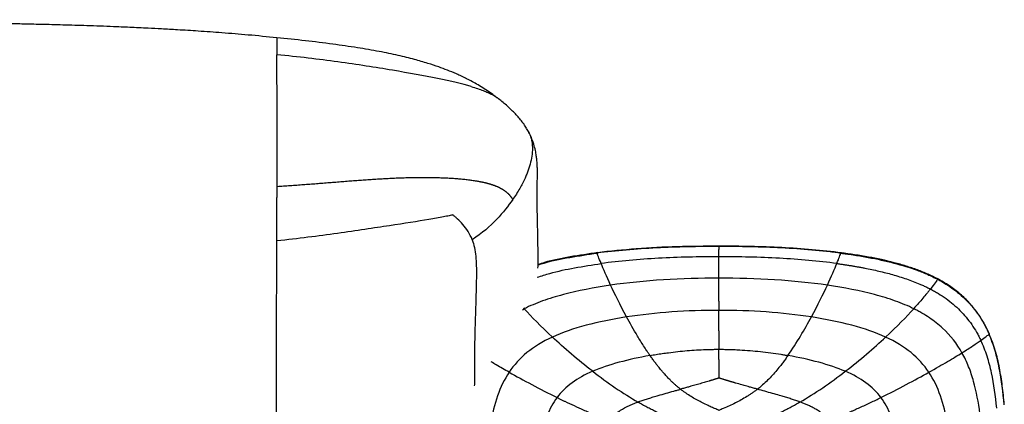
# Paper-space layout '_Top' of a CAD drawing. Header units: millimetres. Extents: x -905 to 905, y -152 to 619.
# Tile 16 of 16: x 546 to 903, y 479 to 619. Entities that reach past the tile are written whole.
import ezdxf

# ---------------------------------------------------------------- set-up
doc = ezdxf.new("R2010")
doc.units = ezdxf.units.MM

psp = doc.layouts.new('_Top')

# ---------------------------------------------------------------- linework, layer by layer
at = {"color": 7, "linetype": 'Continuous', "lineweight": 25}
for p, q in [((718.87, 590.53), (719.1, 590.34)), ((729.55, 579.31), (729.81, 578.91)), ((799.46, 536.53), (799.46, 536.42)), ((755.29, 534.14), (755.29, 534.02)), ((878.77, 524.67), (878.75, 524.52)), ((728.19, 513.45), (728.85, 513.83)), ((728.58, 514.14), (728.85, 513.83)), ((897.41, 504.77), (897.4, 504.64))]:
    psp.add_line(p, q, dxfattribs=at)
for points, knots in [([(639.1, 612.21), (635.64, 612.55), (629.04, 613.2), (619.52, 613.97), (610.97, 614.58), (603.68, 615.04), (597.62, 615.38), (593.49, 615.59), (590.19, 615.76), (587.44, 615.89), (584.21, 616.04), (578.86, 616.26), (571.64, 616.53), (562.8, 616.79), (554.83, 617), (547.74, 617.17), (541.11, 617.31), (534.87, 617.45), (528.66, 617.58), (522.58, 617.7), (516.33, 617.83), (509.93, 617.95), (503.38, 618.06), (497.45, 618.16), (492.16, 618.24), (487.53, 618.3), (482.71, 618.37), (477.53, 618.42), (471.75, 618.48), (466, 618.52), (460.26, 618.55), (454.6, 618.58), (448.23, 618.6), (441.05, 618.62), (433.64, 618.64), (426.03, 618.66), (418.29, 618.67), (409.8, 618.69), (400.51, 618.7), (389.63, 618.71), (377.01, 618.72), (362.52, 618.73), (346.83, 618.74), (329.98, 618.75), (312.03, 618.75), (291.85, 618.76), (269.38, 618.76), (244.61, 618.76), (218.78, 618.77), (190.23, 618.77), (159.05, 618.77), (125.36, 618.77), (91.1, 618.77), (56.58, 618.76), (26.18, 618.76), (7.33, 618.76), (0, 618.76)], [0, 0, 0, 0, 0.016821, 0.03213, 0.045811, 0.057778, 0.066844, 0.074512, 0.077222, 0.082382, 0.087426, 0.09235, 0.107497, 0.121321, 0.133786, 0.144869, 0.154554, 0.164868, 0.174138, 0.183649, 0.193401, 0.203397, 0.213637, 0.224123, 0.23121, 0.238408, 0.245825, 0.253788, 0.262678, 0.272909, 0.280759, 0.289557, 0.299455, 0.310611, 0.32319, 0.334183, 0.346249, 0.359476, 0.373958, 0.389791, 0.410458, 0.433109, 0.457658, 0.484011, 0.512072, 0.541736, 0.578605, 0.617355, 0.657783, 0.699671, 0.751121, 0.8039, 0.857568, 0.911654, 0.965661, 1, 1, 1, 1]), ([(639.11, 612.21), (639.11, 612.22), (639.11, 612.27), (639.11, 612.05), (639.12, 611.46), (639.12, 610.32), (639.13, 608.61), (639.14, 606.9), (639.14, 606.05)], [0, 0, 0, 0, 0.034126, 0.264125, 0.467039, 0.650276, 0.82406, 1, 1, 1, 1]), ([(718.25, 590.93), (717.69, 591.37), (715.73, 592.89), (712.27, 595.02), (708.14, 597.28), (704.41, 599.03), (701.04, 600.43), (697.62, 601.7), (693.64, 603.02), (688.74, 604.43), (682.84, 605.88), (675.94, 607.3), (668.03, 608.66), (659.09, 609.95), (649.33, 611.14), (642.56, 611.86), (639.11, 612.23)], [0, 0, 0, 0, 0.025826, 0.090251, 0.147059, 0.196839, 0.239908, 0.280078, 0.330171, 0.391495, 0.464302, 0.548842, 0.64533, 0.753924, 0.874724, 1, 1, 1, 1]), ([(639.18, 558.24), (639.19, 562.24), (639.2, 566.13), (639.2, 571.63), (639.2, 573.4), (639.2, 575.32), (639.2, 575.63), (639.2, 575.96), (639.2, 576.09), (639.2, 576.11), (639.2, 576.12), (639.2, 576.14), (639.2, 576.2), (639.2, 576.36), (639.2, 577.34), (639.2, 578.25), (639.2, 580.62), (639.2, 582.14), (639.2, 585.16), (639.2, 586.66), (639.19, 588.98), (639.19, 589.77), (639.19, 590.68), (639.18, 590.83), (639.18, 590.98), (639.18, 591.04), (639.18, 591.06), (639.18, 591.07), (639.18, 591.09), (639.18, 591.21), (639.18, 591.53), (639.18, 591.84), (639.18, 593.7), (639.17, 595.42), (639.16, 598.79), (639.16, 600.44), (639.15, 602.72), (639.15, 603.45), (639.15, 604.48), (639.14, 604.81), (639.14, 605.29), (639.14, 605.52), (639.14, 605.79), (639.14, 605.9), (639.14, 605.97), (639.14, 606.01), (639.14, 606.05)], [0, 0, 0, 0, 0.25, 0.25, 0.375, 0.375, 0.390625, 0.398438, 0.399414, 0.399902, 0.399902, 0.400391, 0.400391, 0.402344, 0.40625, 0.4375, 0.4375, 0.5, 0.5, 0.5625, 0.5625, 0.59375, 0.59375, 0.597656, 0.599609, 0.599609, 0.600098, 0.600098, 0.600586, 0.601563, 0.609375, 0.625, 0.625, 0.75, 0.75, 0.875, 0.875, 0.9375, 0.9375, 0.96875, 0.96875, 0.984375, 0.992188, 0.996094, 0.996094, 1, 1, 1, 1]), ([(681, 600.41), (674.92, 601.43), (668.29, 602.46), (654.23, 604.39), (646.81, 605.29), (639.14, 606.05)], [0, 0, 0, 0, 0.5, 0.5, 1, 1, 1, 1]), ([(709.63, 594.48), (706.36, 595.43), (702.24, 596.4), (692.6, 598.38), (687.08, 599.38), (681, 600.41)], [0, 0, 0, 0, 0.5, 0.5, 1, 1, 1, 1]), ([(709.63, 594.48), (710.42, 594.24), (712.05, 593.75), (714.04, 593.03), (715.78, 592.31), (717.41, 591.49), (718.44, 590.9), (718.84, 590.55), (718.87, 590.53)], [0, 0, 0, 0, 0.163919, 0.335392, 0.516569, 0.708862, 0.98385, 1, 1, 1, 1]), ([(729.65, 579.37), (729.33, 579.87), (728.72, 580.81), (727.59, 582.3), (726.35, 583.77), (724.99, 585.21), (723.53, 586.64), (721.98, 588.04), (720.33, 589.41), (719.24, 590.26), (718.68, 590.69)], [0, 0, 0, 0, 0.165439, 0.313441, 0.446037, 0.566004, 0.676959, 0.783251, 0.889494, 1, 1, 1, 1]), ([(729.81, 578.91), (730.05, 578.58), (730.41, 578.08), (730.81, 577.16), (731.18, 576.21), (731.72, 574.26), (731.93, 571.64), (731.52, 568.44), (730.9, 566.02), (730.27, 564.09), (729.74, 562.64), (728.79, 560.41), (727.19, 557.29), (725.54, 554.79), (724.65, 553.46)], [0, 0, 0, 0, 0.04454, 0.069359, 0.112631, 0.15926, 0.294613, 0.402906, 0.512833, 0.568113, 0.623728, 0.680309, 0.830148, 1, 1, 1, 1]), ([(733.82, 528.56), (733.83, 529.58), (733.85, 531.78), (733.84, 535.05), (733.8, 538.31), (733.73, 541.9), (733.64, 545.85), (733.55, 550.18), (733.52, 553.31), (733.52, 555.35), (733.52, 556.38), (733.53, 557.38), (733.54, 558.32), (733.56, 559.09), (733.58, 560.27), (733.61, 561.62), (733.62, 563.16), (733.61, 564.21), (733.56, 565.72), (733.46, 567.26), (733.28, 569), (732.99, 570.85), (732.48, 573.08), (731.58, 575.63), (730.89, 577.23), (730.18, 578.43), (729.88, 578.95)], [0, 0, 0, 0, 0.06513, 0.141426, 0.211877, 0.278216, 0.378149, 0.475665, 0.569054, 0.594121, 0.618633, 0.642555, 0.665853, 0.687477, 0.698901, 0.756521, 0.771883, 0.789456, 0.812896, 0.842248, 0.861433, 0.884575, 0.911589, 0.942075, 0.975193, 1, 1, 1, 1]), ([(639.18, 558.24), (639.98, 558.29), (641.57, 558.39), (643.96, 558.56), (646.34, 558.73), (648.72, 558.91), (651.09, 559.09), (653.45, 559.27), (655.81, 559.46), (658.17, 559.64), (660.51, 559.83), (662.85, 560.02), (665.19, 560.2), (667.51, 560.37), (669.82, 560.54), (672.12, 560.71), (674.42, 560.86), (676.69, 561), (678.96, 561.13), (680.85, 561.22), (682.38, 561.29), (683.55, 561.33), (684.72, 561.37), (685.88, 561.41), (687.03, 561.44), (688.18, 561.46), (689.32, 561.48), (690.45, 561.49), (691.57, 561.5), (692.68, 561.5), (693.78, 561.5), (694.87, 561.49), (695.95, 561.47), (697.02, 561.45), (698.08, 561.42), (699.12, 561.38), (700.15, 561.34), (701.16, 561.29), (702.15, 561.23), (703.13, 561.17), (704.1, 561.1), (705.04, 561.02), (705.97, 560.94), (706.88, 560.85), (707.76, 560.76), (708.63, 560.65), (709.47, 560.54), (710.3, 560.42), (710.82, 560.34), (711.09, 560.3)], [0, 0, 0, 0, 0.031619, 0.063187, 0.094699, 0.126152, 0.157542, 0.188863, 0.220112, 0.251285, 0.282377, 0.313384, 0.344298, 0.375114, 0.405825, 0.436423, 0.46691, 0.497277, 0.527506, 0.557584, 0.573403, 0.589181, 0.604917, 0.620611, 0.636262, 0.65187, 0.667434, 0.682953, 0.698426, 0.713852, 0.72923, 0.744562, 0.759845, 0.775082, 0.790272, 0.805417, 0.820519, 0.835581, 0.850606, 0.865599, 0.880563, 0.895504, 0.910429, 0.925344, 0.940255, 0.955167, 0.970089, 0.98503, 1, 1, 1, 1]), ([(639.13, 538.42), (639.13, 538.62), (639.13, 539.02), (639.13, 539.62), (639.14, 540.22), (639.14, 540.84), (639.14, 541.46), (639.14, 542.08), (639.14, 542.71), (639.15, 543.35), (639.15, 544), (639.15, 544.65), (639.15, 545.3), (639.15, 545.97), (639.16, 546.64), (639.16, 547.31), (639.16, 548), (639.16, 548.69), (639.16, 549.38), (639.16, 550.09), (639.17, 550.79), (639.17, 551.51), (639.17, 552.23), (639.17, 552.96), (639.17, 553.7), (639.17, 554.44), (639.18, 555.19), (639.18, 555.94), (639.18, 556.7), (639.18, 557.47), (639.18, 557.98), (639.18, 558.24)], [0, 0, 0, 0, 0.033955, 0.067906, 0.101857, 0.135812, 0.169775, 0.203749, 0.23774, 0.271751, 0.305785, 0.339848, 0.373945, 0.408081, 0.442262, 0.476495, 0.510784, 0.545136, 0.579556, 0.61405, 0.648624, 0.683282, 0.718033, 0.752881, 0.787834, 0.822896, 0.858072, 0.893366, 0.928783, 0.964326, 1, 1, 1, 1]), ([(711.09, 560.3), (711.22, 560.28), (711.49, 560.23), (711.88, 560.17), (712.27, 560.1), (712.65, 560.03), (713.02, 559.95), (713.39, 559.88), (713.75, 559.8), (714.11, 559.72), (714.46, 559.64), (714.8, 559.56), (715.14, 559.48), (715.47, 559.39), (715.79, 559.3), (716.11, 559.21), (716.42, 559.12), (716.73, 559.03), (717.03, 558.93), (717.32, 558.83), (717.61, 558.73), (717.89, 558.63), (718.17, 558.53), (718.44, 558.42), (718.7, 558.32), (718.96, 558.21), (719.21, 558.1), (719.45, 557.99), (719.69, 557.87), (719.93, 557.75), (720.16, 557.64), (720.38, 557.52), (720.6, 557.4), (720.81, 557.27), (721.02, 557.15), (721.22, 557.02), (721.41, 556.89), (721.61, 556.76), (721.79, 556.63), (721.97, 556.49), (722.15, 556.36), (722.32, 556.22), (722.49, 556.08), (722.65, 555.94), (722.81, 555.8), (722.96, 555.65), (723.11, 555.5), (723.25, 555.36), (723.39, 555.21), (723.52, 555.06), (723.65, 554.9), (723.78, 554.75), (723.9, 554.59), (724.02, 554.44), (724.14, 554.28), (724.25, 554.12), (724.36, 553.96), (724.46, 553.79), (724.56, 553.63), (724.62, 553.52), (724.65, 553.46)], [0, 0, 0, 0, 0.016116, 0.032256, 0.048424, 0.064621, 0.080848, 0.097108, 0.113402, 0.129733, 0.1461, 0.162507, 0.178954, 0.195442, 0.211973, 0.228547, 0.245165, 0.261829, 0.278539, 0.295294, 0.312097, 0.328947, 0.345844, 0.362788, 0.37978, 0.396819, 0.413906, 0.43104, 0.44822, 0.465446, 0.482719, 0.500036, 0.517398, 0.534804, 0.552252, 0.569743, 0.587275, 0.604848, 0.62246, 0.640112, 0.657803, 0.675531, 0.693296, 0.711097, 0.728932, 0.746802, 0.764704, 0.782639, 0.800604, 0.8186, 0.836625, 0.854678, 0.872758, 0.890864, 0.908996, 0.927152, 0.945331, 0.963533, 0.981756, 1, 1, 1, 1]), ([(724.65, 553.46), (723.09, 551.2), (721.21, 548.74), (716.44, 543.76), (713.55, 541.24), (709.98, 538.86)], [0, 0, 0, 0, 0.5, 0.5, 1, 1, 1, 1]), ([(702.98, 547.88), (702.85, 547.85), (702.65, 547.8), (702.16, 547.7), (701.88, 547.64), (700.97, 547.45), (700.26, 547.31), (697.97, 546.86), (696.17, 546.54), (690.21, 545.53), (685.46, 544.81), (674.36, 543.13), (667.99, 542.15), (654.21, 540.21), (646.79, 539.25), (639.13, 538.42)], [0, 0, 0, 0, 0.03125, 0.03125, 0.0625, 0.0625, 0.125, 0.125, 0.25, 0.25, 0.5, 0.5, 0.75, 0.75, 1, 1, 1, 1]), ([(709.98, 538.86), (709.15, 541.09), (707.89, 542.88), (705.89, 545.16), (705.21, 545.85), (704.24, 546.76), (703.93, 547.04), (703.51, 547.42), (703.38, 547.53), (703.15, 547.74), (703.05, 547.82), (702.98, 547.88)], [0, 0, 0, 0, 0.5, 0.5, 0.75, 0.75, 0.875, 0.875, 0.9375, 0.9375, 1, 1, 1, 1]), ([(638.98, 410.77), (638.98, 410.83), (638.97, 411.25), (638.97, 412.44), (638.97, 414.36), (638.96, 416.81), (638.96, 418.83), (638.96, 420.29), (638.96, 421.11), (638.96, 422.13), (638.96, 423.23), (638.96, 424.37), (638.96, 425.53), (638.96, 426.72), (638.96, 428.79), (638.97, 431.8), (638.97, 436.14), (638.98, 440.88), (638.98, 445.97), (638.99, 451), (638.99, 455.94), (638.99, 460.89), (638.99, 466.09), (638.99, 471.55), (638.99, 477.33), (638.99, 483.39), (638.99, 489.83), (639, 496.54), (639.01, 503.4), (639.03, 510.05), (639.04, 516.3), (639.06, 522.09), (639.08, 527.64), (639.11, 532.95), (639.12, 536.67), (639.13, 538.42)], [0, 0, 0, 0, 0.004512, 0.031773, 0.065543, 0.10197, 0.140261, 0.146703, 0.157721, 0.170751, 0.183845, 0.196982, 0.210141, 0.223302, 0.236444, 0.277385, 0.317272, 0.364515, 0.409295, 0.45175, 0.492071, 0.531194, 0.570575, 0.611677, 0.651492, 0.692971, 0.735659, 0.779032, 0.821936, 0.862877, 0.897146, 0.927722, 0.954764, 0.978701, 1, 1, 1, 1]), ([(709.98, 538.86), (710.27, 537.92), (710.88, 535.94), (711.27, 532.79), (711.48, 529.39), (711.5, 525.82), (711.44, 523.14), (711.4, 521.29), (711.37, 520.27), (711.34, 519.11), (711.3, 517.95), (711.23, 515.48), (711.11, 511.74), (710.95, 506.62), (710.84, 501.62), (710.79, 496.82), (710.77, 492.31), (710.76, 488.68), (710.74, 486.55), (710.73, 485.84)], [0, 0, 0, 0, 0.0534688, 0.112616, 0.1759997, 0.2421259, 0.3085028, 0.3215362, 0.3423765, 0.3631532, 0.3838544, 0.4044683, 0.4951199, 0.5827451, 0.6792253, 0.770809, 0.8610164, 0.9535791, 1, 1, 1, 1]), ([(799.46, 536.55), (794.41, 536.51), (784.39, 536.42), (769.64, 535.73), (760, 534.68), (755.29, 534.16)], [0, 0, 0, 0, 0.342492, 0.678218, 1, 1, 1, 1]), ([(799.46, 536.42), (791.86, 536.42), (784.24, 536.26), (769.38, 535.5), (762.15, 534.9), (755.29, 534.02)], [0, 0, 0, 0, 0.5, 0.5, 1, 1, 1, 1]), ([(843.88, 534.13), (840.35, 534.54), (833.16, 535.37), (822.16, 536.06), (810.88, 536.48), (803.28, 536.53), (799.46, 536.55)], [0, 0, 0, 0, 0.239545, 0.488133, 0.742669, 1, 1, 1, 1]), ([(843.63, 534.02), (843.58, 534.02), (843.52, 534.03), (843.42, 534.04), (843.26, 534.06), (842.88, 534.11), (842.13, 534.21), (840.61, 534.39), (839.3, 534.53), (836.66, 534.82), (834.88, 534.98), (829.49, 535.45), (825.83, 535.69), (814.68, 536.26), (807.07, 536.42), (799.46, 536.42)], [0, 0, 0, 0, 0.003906, 0.003906, 0.007812, 0.015625, 0.03125, 0.0625, 0.125, 0.125, 0.25, 0.25, 0.5, 0.5, 1, 1, 1, 1]), ([(755.53, 534.19), (752.18, 533.7), (745.67, 532.76), (738.41, 531.33), (734.6, 530.12), (733.83, 529.88)], [0, 0, 0, 0, 0.458666, 0.890154, 1, 1, 1, 1]), ([(733.83, 529.72), (734.57, 529.96), (738.33, 531.16), (745.51, 532.58), (751.97, 533.53), (755.29, 534.02)], [0, 0, 0, 0, 0.106723, 0.539597, 1, 1, 1, 1]), ([(756.72, 530.23), (756.32, 531.22), (755.99, 532.06), (755.5, 533.35), (755.35, 533.8), (755.29, 534.02)], [0, 0, 0, 0, 0.5, 0.5, 1, 1, 1, 1]), ([(799.46, 532.71), (792.1, 532.71), (784.73, 532.53), (770.35, 531.74), (763.35, 531.12), (756.72, 530.23)], [0, 0, 0, 0, 0.5, 0.5, 1, 1, 1, 1]), ([(842.2, 530.23), (835.58, 531.12), (828.57, 531.74), (814.19, 532.53), (806.82, 532.71), (799.46, 532.71)], [0, 0, 0, 0, 0.5, 0.5, 1, 1, 1, 1]), ([(842.2, 530.23), (842.61, 531.22), (842.94, 532.05), (843.3, 533.02), (843.4, 533.3), (843.52, 533.63), (843.55, 533.73), (843.59, 533.85), (843.6, 533.91), (843.62, 533.97), (843.63, 533.99), (843.63, 534), (843.63, 534.01), (843.63, 534.01), (843.63, 534.01), (843.63, 534.02), (843.63, 534.02)], [0, 0, 0, 0, 0.5, 0.5, 0.75, 0.75, 0.875, 0.875, 0.9375, 0.96875, 0.984375, 0.992187, 0.996094, 0.998047, 0.998047, 1, 1, 1, 1]), ([(843.63, 534.14), (843.64, 534.15), (843.67, 534.17), (843.65, 534.08), (843.63, 534.02)], [0, 0, 0, 0, 0.250378, 1, 1, 1, 1]), ([(843.63, 534.02), (843.68, 534.01), (843.74, 534), (843.85, 533.99), (844.01, 533.97), (844.38, 533.92), (845.13, 533.82), (846.61, 533.61), (847.87, 533.43), (850.36, 533.04), (852, 532.76), (856.81, 531.87), (859.91, 531.19), (865.82, 529.64), (868.63, 528.78), (872.61, 527.32), (873.9, 526.8), (875.77, 525.98), (876.38, 525.7), (877.28, 525.27), (877.73, 525.05), (878.24, 524.79), (878.5, 524.65), (878.63, 524.59), (878.68, 524.56), (878.72, 524.54), (878.74, 524.53), (878.75, 524.52)], [0, 0, 0, 0, 0.003906, 0.003906, 0.007812, 0.015625, 0.03125, 0.0625, 0.125, 0.125, 0.25, 0.25, 0.5, 0.5, 0.75, 0.75, 0.875, 0.875, 0.9375, 0.9375, 0.96875, 0.984375, 0.992188, 0.996094, 0.998047, 0.998047, 1, 1, 1, 1]), ([(878.93, 524.6), (877.74, 525.19), (875.3, 526.42), (871.41, 527.96), (867.29, 529.35), (861.38, 531.02), (853.49, 532.76), (846.99, 533.68), (843.64, 534.16)], [0, 0, 0, 0, 0.108906, 0.2227, 0.341093, 0.464141, 0.723773, 1, 1, 1, 1]), ([(733.58, 525.23), (735.09, 525.72), (739.51, 527.16), (747.26, 528.8), (753.5, 529.74), (756.72, 530.23)], [0, 0, 0, 0, 0.201217, 0.588169, 1, 1, 1, 1]), ([(842.2, 530.23), (842.64, 530.17), (843.5, 530.05), (844.8, 529.86), (846.08, 529.67), (847.35, 529.47), (848.61, 529.26), (849.86, 529.04), (851.09, 528.81), (853.64, 528.33), (857.41, 527.53), (862.47, 526.24), (867.42, 524.7), (871.14, 523.29), (873.57, 522.21), (874.87, 521.61), (875.71, 521.18), (876.13, 520.97)], [0, 0, 0, 0, 0.037185, 0.074121, 0.110802, 0.147221, 0.183371, 0.219248, 0.254844, 0.290154, 0.439083, 0.582227, 0.734191, 0.878616, 0.919691, 0.960146, 1, 1, 1, 1]), ([(799.46, 524.92), (792.69, 524.92), (785.92, 524.72), (772.7, 523.89), (766.26, 523.25), (760.15, 522.37)], [0, 0, 0, 0, 0.5, 0.5, 1, 1, 1, 1]), ([(838.77, 522.37), (832.67, 523.25), (826.23, 523.89), (813.01, 524.72), (806.23, 524.92), (799.46, 524.92)], [0, 0, 0, 0, 0.5, 0.5, 1, 1, 1, 1]), ([(760.15, 522.37), (754.05, 521.49), (748.28, 520.36), (740.38, 518.25), (737.87, 517.48), (733.14, 515.78), (730.91, 514.85), (728.85, 513.83)], [0, 0, 0, 0, 0.5, 0.5, 0.75, 0.75, 1, 1, 1, 1]), ([(870.08, 513.83), (868.01, 514.85), (865.79, 515.77), (861.05, 517.48), (858.54, 518.25), (850.64, 520.36), (844.88, 521.49), (838.77, 522.37)], [0, 0, 0, 0, 0.25, 0.25, 0.5, 0.5, 1, 1, 1, 1]), ([(878.75, 524.52), (878.65, 524.3), (878.35, 523.87), (877.45, 522.65), (876.85, 521.87), (876.13, 520.97)], [0, 0, 0, 0, 0.5, 0.5, 1, 1, 1, 1]), ([(897.5, 504.66), (896.88, 505.99), (895.63, 508.66), (893.22, 512.43), (890.35, 516), (886.95, 519.28), (883.04, 522.28), (880.12, 523.91), (878.63, 524.75)], [0, 0, 0, 0, 0.155735, 0.31409, 0.475929, 0.64294, 0.817094, 1, 1, 1, 1]), ([(878.75, 524.52), (879.01, 524.39), (879.26, 524.25), (879.77, 523.97), (880.02, 523.83), (880.78, 523.39), (881.27, 523.1), (882.75, 522.18), (883.71, 521.53), (886.5, 519.45), (888.24, 517.92), (891.43, 514.54), (892.86, 512.71), (894.76, 509.79), (895.34, 508.79), (896.16, 507.26), (896.42, 506.74), (896.8, 505.96), (896.92, 505.69), (897.11, 505.3), (897.17, 505.17), (897.28, 504.9), (897.34, 504.77), (897.4, 504.64)], [0, 0, 0, 0, 0.03125, 0.03125, 0.0625, 0.0625, 0.125, 0.125, 0.25, 0.25, 0.5, 0.5, 0.75, 0.75, 0.875, 0.875, 0.9375, 0.9375, 0.96875, 0.96875, 0.984375, 0.984375, 1, 1, 1, 1]), ([(876.13, 520.97), (875.93, 520.72), (875.73, 520.46), (875.31, 519.94), (875.09, 519.67), (874.41, 518.84), (873.93, 518.26), (872.92, 517.06), (872.39, 516.44), (871.27, 515.16), (870.69, 514.5), (870.08, 513.83)], [0, 0, 0, 0, 0.125, 0.125, 0.25, 0.25, 0.5, 0.5, 0.75, 0.75, 1, 1, 1, 1]), ([(876.13, 520.97), (876.37, 520.84), (876.62, 520.71), (877.1, 520.45), (877.83, 520.04), (878.55, 519.62), (879.97, 518.76), (880.89, 518.15), (883.59, 516.21), (885.3, 514.77), (888.42, 511.63), (889.84, 509.91), (891.74, 507.18), (892.33, 506.24), (893.16, 504.8), (893.43, 504.31), (893.81, 503.57), (893.94, 503.32), (894.18, 502.83), (894.31, 502.58), (894.42, 502.33)], [0, 0, 0, 0, 0.03125, 0.03125, 0.0625, 0.125, 0.125, 0.25, 0.25, 0.5, 0.5, 0.75, 0.75, 0.875, 0.875, 0.9375, 0.9375, 0.96875, 0.96875, 1, 1, 1, 1]), ([(765.97, 510.83), (760.75, 510.03), (755.81, 509.02), (746.75, 506.6), (742.63, 505.17), (739.04, 503.52)], [0, 0, 0, 0, 0.5, 0.5, 1, 1, 1, 1]), ([(774.45, 496.84), (774.43, 496.88), (774.4, 496.92), (774.35, 496.99), (774.28, 497.1), (774.1, 497.35), (773.75, 497.86), (773.06, 498.88), (772.48, 499.76), (771.35, 501.54), (770.61, 502.72), (768.48, 506.27), (767.16, 508.61), (765.97, 510.83)], [0, 0, 0, 0, 0.007812, 0.007812, 0.015625, 0.03125, 0.0625, 0.125, 0.25, 0.25, 0.5, 0.5, 1, 1, 1, 1]), ([(832.96, 510.83), (827.74, 511.63), (822.25, 512.24), (810.99, 513.04), (805.23, 513.24), (799.46, 513.24)], [0, 0, 0, 0, 0.5, 0.5, 1, 1, 1, 1]), ([(824.47, 496.84), (826.08, 499.15), (827.6, 501.54), (830.44, 506.27), (831.76, 508.61), (832.96, 510.83)], [0, 0, 0, 0, 0.5, 0.5, 1, 1, 1, 1]), ([(859.89, 503.52), (856.3, 505.17), (852.17, 506.59), (843.11, 509.02), (838.17, 510.03), (832.96, 510.83)], [0, 0, 0, 0, 0.5, 0.5, 1, 1, 1, 1]), ([(887.58, 497.84), (885.75, 501.09), (883.44, 504.08), (879.11, 508.1), (877.52, 509.36), (874.91, 511.13), (874, 511.7), (872.57, 512.52), (871.85, 512.92), (870.97, 513.38), (870.53, 513.61), (870.3, 513.72), (870.19, 513.77), (870.14, 513.8), (870.11, 513.81), (870.09, 513.82), (870.08, 513.83)], [0, 0, 0, 0, 0.5, 0.5, 0.75, 0.75, 0.875, 0.875, 0.9375, 0.96875, 0.984375, 0.992188, 0.996094, 0.998047, 0.998047, 1, 1, 1, 1]), ([(739.04, 503.52), (735.45, 501.87), (732.4, 500), (727.23, 495.75), (725.1, 493.38), (723.35, 490.77)], [0, 0, 0, 0, 0.5, 0.5, 1, 1, 1, 1]), ([(753.65, 491.1), (750.97, 493.17), (748.37, 495.29), (743.46, 499.48), (741.14, 501.55), (739.04, 503.52)], [0, 0, 0, 0, 0.5, 0.5, 1, 1, 1, 1]), ([(845.27, 491.1), (847.95, 493.17), (850.55, 495.29), (855.47, 499.48), (857.78, 501.55), (859.89, 503.52)], [0, 0, 0, 0, 0.5, 0.5, 1, 1, 1, 1]), ([(875.57, 490.77), (873.82, 493.38), (871.7, 495.75), (866.52, 500), (863.47, 501.87), (859.89, 503.52)], [0, 0, 0, 0, 0.5, 0.5, 1, 1, 1, 1]), ([(894.42, 502.33), (895.22, 502.89), (895.9, 503.38), (896.92, 504.16), (897.27, 504.46), (897.4, 504.64)], [0, 0, 0, 0, 0.5, 0.5, 1, 1, 1, 1]), ([(902.86, 478.98), (902.46, 483.48), (901.95, 487.9), (900.7, 494.34), (900.2, 496.46), (898.98, 500.61), (898.26, 502.65), (897.4, 504.64)], [0, 0, 0, 0, 0.5, 0.5, 0.75, 0.75, 1, 1, 1, 1]), ([(902.93, 479.12), (902.72, 481.35), (902.28, 485.78), (901.25, 492.33), (899.79, 498.72), (898.22, 502.77), (897.44, 504.79)], [0, 0, 0, 0, 0.255424, 0.506464, 0.753966, 1, 1, 1, 1]), ([(887.58, 497.84), (889.11, 498.79), (890.43, 499.63), (892.69, 501.12), (893.63, 501.77), (894.42, 502.33)], [0, 0, 0, 0, 0.5, 0.5, 1, 1, 1, 1]), ([(900.21, 477.77), (899.76, 482.13), (899.2, 486.39), (897.86, 492.55), (897.33, 494.57), (896.06, 498.52), (895.31, 500.45), (894.42, 502.33)], [0, 0, 0, 0, 0.5, 0.5, 0.75, 0.75, 1, 1, 1, 1]), ([(774.45, 496.84), (770.51, 496.15), (766.74, 495.33), (759.73, 493.41), (756.5, 492.33), (753.65, 491.1)], [0, 0, 0, 0, 0.5, 0.5, 1, 1, 1, 1]), ([(774.45, 496.84), (774.82, 496.91), (775.55, 497.04), (776.66, 497.22), (777.78, 497.39), (778.9, 497.56), (780.03, 497.72), (781.89, 497.97), (784.52, 498.29), (787.89, 498.61), (791.28, 498.86), (794.06, 499), (796.26, 499.06), (797.86, 499.09), (798.93, 499.09), (799.46, 499.09)], [0, 0, 0, 0, 0.044333, 0.088944, 0.133817, 0.178939, 0.224295, 0.269871, 0.403999, 0.539538, 0.673984, 0.809167, 0.872723, 0.936344, 1, 1, 1, 1]), ([(785.53, 484.61), (785.39, 484.72), (785.1, 484.94), (784.68, 485.28), (784.27, 485.63), (783.85, 485.98), (783.45, 486.34), (783.04, 486.71), (782.64, 487.08), (782.25, 487.46), (781.63, 488.06), (780.73, 488.98), (779.72, 490.09), (778.88, 491.06), (778.25, 491.81), (777.63, 492.58), (776.91, 493.49), (776.09, 494.56), (775.26, 495.7), (774.72, 496.46), (774.45, 496.84)], [0, 0, 0, 0, 0.0316667, 0.0634364, 0.0953136, 0.1273021, 0.1594054, 0.1916267, 0.2239686, 0.2564333, 0.2890228, 0.3792331, 0.4862603, 0.5594456, 0.6119446, 0.6651311, 0.7398787, 0.8259091, 0.9126305, 1, 1, 1, 1]), ([(799.46, 499.09), (799.82, 499.09), (800.54, 499.09), (801.62, 499.08), (802.69, 499.06), (803.77, 499.03), (804.84, 498.99), (805.91, 498.94), (807.88, 498.84), (810.74, 498.64), (814.49, 498.28), (818.21, 497.83), (821.11, 497.4), (823.19, 497.07), (824.04, 496.92), (824.47, 496.84)], [0, 0, 0, 0, 0.042848, 0.085684, 0.128501, 0.171288, 0.214036, 0.256736, 0.299377, 0.449434, 0.598218, 0.748528, 0.896573, 0.948472, 1, 1, 1, 1]), ([(824.47, 496.84), (824.31, 496.62), (824, 496.18), (823.53, 495.52), (823.06, 494.87), (822.57, 494.22), (822.09, 493.58), (821.25, 492.51), (820.05, 491.04), (818.41, 489.19), (816.67, 487.42), (815.21, 486.09), (814.11, 485.16), (813.63, 484.79), (813.39, 484.6)], [0, 0, 0, 0, 0.050327, 0.100448, 0.150353, 0.200036, 0.249485, 0.298696, 0.448784, 0.596409, 0.746232, 0.893507, 0.9469, 1, 1, 1, 1]), ([(845.27, 491.1), (842.42, 492.33), (839.19, 493.41), (832.19, 495.32), (828.41, 496.15), (824.47, 496.84)], [0, 0, 0, 0, 0.5, 0.5, 1, 1, 1, 1]), ([(875.57, 490.77), (878.09, 492.18), (880.33, 493.47), (884.31, 495.83), (886.05, 496.89), (887.58, 497.84)], [0, 0, 0, 0, 0.5, 0.5, 1, 1, 1, 1]), ([(894.11, 475.78), (893.55, 479.84), (892.84, 483.72), (891.29, 489.25), (890.7, 491.04), (889.3, 494.53), (888.5, 496.21), (887.58, 497.84)], [0, 0, 0, 0, 0.5, 0.5, 0.75, 0.75, 1, 1, 1, 1]), ([(723.35, 490.77), (721.75, 491.67), (719.48, 492.96), (717.45, 494.16), (716.84, 494.52)], [0, 0, 0, 0, 0.701999, 1, 1, 1, 1]), ([(799.46, 495.44), (799.46, 494.33), (799.46, 493.21), (799.46, 490.96), (799.46, 489.83), (799.46, 488.68)], [0, 0, 0, 0, 0.5, 0.5, 1, 1, 1, 1]), ([(723.35, 490.77), (721.6, 488.15), (720.24, 485.3), (718.07, 479.1), (717.27, 475.76), (716.63, 472.16)], [0, 0, 0, 0, 0.5, 0.5, 1, 1, 1, 1]), ([(723.35, 490.77), (725.87, 489.35), (728.63, 487.84), (734.49, 484.73), (737.58, 483.14), (740.73, 481.59)], [0, 0, 0, 0, 0.5, 0.5, 1, 1, 1, 1]), ([(753.65, 491.1), (750.8, 489.87), (748.33, 488.5), (744.04, 485.36), (742.23, 483.59), (740.73, 481.59)], [0, 0, 0, 0, 0.5, 0.5, 1, 1, 1, 1]), ([(858.19, 481.59), (856.69, 483.59), (854.88, 485.36), (850.6, 488.5), (848.12, 489.87), (845.27, 491.1)], [0, 0, 0, 0, 0.5, 0.5, 1, 1, 1, 1]), ([(858.19, 481.59), (861.34, 483.14), (864.43, 484.73), (870.29, 487.83), (873.06, 489.35), (875.57, 490.77)], [0, 0, 0, 0, 0.5, 0.5, 1, 1, 1, 1]), ([(882.29, 472.16), (881.66, 475.76), (880.85, 479.1), (878.69, 485.29), (877.32, 488.15), (875.57, 490.77)], [0, 0, 0, 0, 0.5, 0.5, 1, 1, 1, 1]), ([(799.46, 488.68), (799.39, 488.66), (799.25, 488.61), (799.02, 488.54), (798.78, 488.46), (798.51, 488.37), (798.23, 488.29), (797.93, 488.19), (797.61, 488.09), (797.29, 487.99), (796.95, 487.89), (796.59, 487.78), (796.23, 487.67), (795.38, 487.41), (794.01, 487.01), (791.51, 486.28), (789.14, 485.61), (786.94, 484.99), (786, 484.74), (785.53, 484.61)], [0, 0, 0, 0, 0.015047, 0.031607, 0.049587, 0.068888, 0.08941, 0.11106, 0.133764, 0.157448, 0.182042, 0.207475, 0.233667, 0.260543, 0.391221, 0.529652, 0.799453, 0.898974, 1, 1, 1, 1]), ([(813.39, 484.6), (812.91, 484.74), (811.97, 485), (810.67, 485.36), (809.28, 485.75), (807.58, 486.23), (806.22, 486.62), (805.41, 486.86), (805.34, 486.88), (805.26, 486.9), (805.18, 486.93), (805.11, 486.95), (805.03, 486.97), (804.95, 487), (804.88, 487.02), (804.8, 487.04), (804.72, 487.06), (804.65, 487.09), (804.57, 487.11), (804.49, 487.13), (804.42, 487.15), (804.34, 487.18), (804.19, 487.22), (803.95, 487.29), (803.6, 487.4), (803.24, 487.51), (802.88, 487.61), (802.54, 487.72), (802.2, 487.82), (801.87, 487.92), (801.56, 488.02), (801.25, 488.11), (800.96, 488.2), (800.68, 488.29), (800.41, 488.37), (800.16, 488.45), (799.93, 488.53), (799.71, 488.6), (799.56, 488.65), (799.48, 488.68), (799.47, 488.68), (799.47, 488.68), (799.47, 488.68), (799.47, 488.68), (799.46, 488.68), (799.46, 488.68), (799.46, 488.68), (799.46, 488.68), (799.46, 488.68), (799.46, 488.68), (799.46, 488.68), (799.46, 488.68), (799.46, 488.68), (799.46, 488.68), (799.46, 488.68)], [0, 0, 0, 0, 0.101983, 0.202514, 0.277437, 0.400542, 0.565756, 0.570248, 0.575572, 0.581166, 0.586749, 0.59232, 0.59788, 0.603427, 0.608963, 0.614485, 0.619995, 0.625491, 0.630974, 0.636443, 0.641898, 0.647338, 0.652088, 0.674304, 0.700823, 0.726878, 0.752419, 0.777394, 0.801745, 0.825411, 0.848327, 0.870446, 0.891679, 0.91195, 0.93118, 0.949321, 0.966268, 0.981962, 0.997444, 0.999683, 0.999703, 0.999724, 0.999745, 0.999766, 0.999787, 0.999808, 0.999828, 0.999849, 0.99987, 0.999891, 0.999912, 0.999932, 0.99995, 1, 1, 1, 1]), ([(770.1, 479.96), (770.33, 480.05), (770.82, 480.22), (771.56, 480.48), (772.33, 480.74), (773.12, 481.01), (773.94, 481.27), (774.79, 481.53), (775.65, 481.8), (776.55, 482.07), (778.08, 482.52), (780.26, 483.14), (782.54, 483.78), (784.3, 484.27), (785.12, 484.49), (785.53, 484.61)], [0, 0, 0, 0, 0.047213, 0.095958, 0.146236, 0.198045, 0.251375, 0.306216, 0.362552, 0.420362, 0.47962, 0.659362, 0.841598, 0.920655, 1, 1, 1, 1]), ([(799.46, 476.93), (799.2, 477.04), (798.66, 477.26), (797.86, 477.61), (797.07, 477.95), (796.27, 478.31), (795.09, 478.85), (793.53, 479.61), (791.62, 480.6), (789.76, 481.67), (788.28, 482.61), (787.14, 483.4), (786.32, 483.99), (785.79, 484.4), (785.53, 484.61)], [0, 0, 0, 0, 0.053488, 0.107189, 0.161086, 0.21517, 0.269431, 0.40362, 0.538698, 0.672787, 0.807759, 0.871563, 0.935633, 1, 1, 1, 1]), ([(813.39, 484.6), (813.24, 484.48), (812.93, 484.24), (812.46, 483.89), (811.99, 483.55), (811.51, 483.21), (811.02, 482.88), (810.54, 482.55), (810.05, 482.24), (809.04, 481.61), (807.51, 480.71), (805.39, 479.6), (803.23, 478.56), (801.5, 477.8), (800.25, 477.26), (799.72, 477.04), (799.46, 476.93)], [0, 0, 0, 0, 0.037535, 0.074961, 0.112288, 0.149522, 0.18667, 0.223738, 0.260731, 0.297652, 0.447385, 0.596087, 0.746, 0.894642, 0.94742, 1, 1, 1, 1]), ([(828.83, 479.96), (828.57, 480.05), (828.06, 480.24), (827.28, 480.51), (826.49, 480.78), (825.68, 481.04), (824.86, 481.31), (824.03, 481.57), (823.18, 481.82), (822.33, 482.08), (820.87, 482.51), (818.8, 483.1), (816.11, 483.85), (814.3, 484.35), (813.39, 484.6)], [0, 0, 0, 0, 0.050276, 0.101406, 0.153348, 0.206061, 0.259502, 0.313626, 0.36839, 0.423749, 0.479656, 0.650226, 0.824085, 1, 1, 1, 1]), ([(740.73, 481.59), (739.22, 479.59), (738.02, 477.36), (736.09, 472.4), (735.36, 469.66), (734.77, 466.62)], [0, 0, 0, 0, 0.5, 0.5, 1, 1, 1, 1]), ([(740.73, 481.59), (741.04, 481.44), (741.67, 481.13), (742.62, 480.66), (744.36, 479.83), (746.9, 478.63), (749.76, 477.33), (752.15, 476.28), (754.03, 475.48), (755.89, 474.71), (757.73, 473.97), (758.96, 473.51), (759.57, 473.28)], [0, 0, 0, 0, 0.052129, 0.10422, 0.15624, 0.336924, 0.515798, 0.616146, 0.714976, 0.81205, 0.907136, 1, 1, 1, 1]), ([(759.57, 473.28), (759.63, 473.37), (759.77, 473.54), (759.99, 473.8), (760.21, 474.06), (760.44, 474.31), (760.67, 474.55), (760.92, 474.79), (761.17, 475.03), (761.42, 475.26), (761.69, 475.48), (762.18, 475.89), (762.95, 476.46), (763.91, 477.09), (764.83, 477.62), (765.73, 478.1), (766.72, 478.58), (767.81, 479.06), (768.94, 479.52), (769.71, 479.81), (770.1, 479.96)], [0, 0, 0, 0, 0.0266229, 0.0532968, 0.0800371, 0.1068591, 0.1337769, 0.1608044, 0.1879546, 0.2152398, 0.2426721, 0.2702625, 0.3684566, 0.4683996, 0.5430432, 0.6197628, 0.7111402, 0.8049216, 0.9011887, 1, 1, 1, 1]), ([(770.1, 479.96), (770.37, 479.81), (770.9, 479.51), (771.71, 479.06), (772.51, 478.63), (773.31, 478.21), (774.1, 477.79), (774.89, 477.39), (775.68, 476.98), (776.46, 476.59), (777.23, 476.2), (778.25, 475.69), (779.5, 475.05), (780.99, 474.3), (782.45, 473.54), (783.87, 472.79), (784.81, 472.27), (785.27, 472.01)], [0, 0, 0, 0, 0.054844, 0.109101, 0.162788, 0.215925, 0.268526, 0.320607, 0.372181, 0.42326, 0.473855, 0.523975, 0.622667, 0.719586, 0.81477, 0.90824, 1, 1, 1, 1]), ([(813.66, 471.95), (813.92, 472.1), (814.43, 472.39), (815.21, 472.82), (815.99, 473.24), (816.79, 473.67), (817.6, 474.09), (818.42, 474.51), (819.24, 474.93), (820.08, 475.36), (821.15, 475.9), (822.47, 476.57), (824.04, 477.37), (825.62, 478.2), (827.23, 479.06), (828.29, 479.66), (828.83, 479.96)], [0, 0, 0, 0, 0.05072, 0.101969, 0.153747, 0.206055, 0.258897, 0.312275, 0.366198, 0.420671, 0.475703, 0.576445, 0.679144, 0.783892, 0.890799, 1, 1, 1, 1]), ([(839.36, 473.28), (839.29, 473.38), (839.14, 473.56), (838.91, 473.84), (838.68, 474.11), (838.43, 474.37), (838.18, 474.63), (837.92, 474.88), (837.65, 475.13), (837.09, 475.62), (836.2, 476.32), (834.94, 477.15), (833.64, 477.88), (832.36, 478.51), (831.12, 479.06), (829.95, 479.54), (829.19, 479.82), (828.83, 479.96)], [0, 0, 0, 0, 0.028271, 0.0566, 0.085005, 0.113505, 0.142118, 0.17086, 0.199746, 0.228793, 0.347329, 0.468359, 0.587164, 0.700436, 0.807496, 0.9076, 1, 1, 1, 1]), ([(839.36, 473.28), (839.66, 473.4), (840.27, 473.62), (841.18, 473.98), (842.1, 474.34), (843.02, 474.71), (843.95, 475.09), (844.89, 475.48), (845.83, 475.88), (846.77, 476.28), (847.72, 476.7), (848.99, 477.26), (850.58, 477.97), (852.49, 478.85), (854.4, 479.75), (856.3, 480.66), (857.56, 481.28), (858.19, 481.59)], [0, 0, 0, 0, 0.046146, 0.092876, 0.140158, 0.187965, 0.236268, 0.285039, 0.334248, 0.383867, 0.433866, 0.484214, 0.585812, 0.688437, 0.791843, 0.895781, 1, 1, 1, 1]), ([(864.15, 466.62), (863.57, 469.66), (862.83, 472.4), (860.9, 477.36), (859.7, 479.59), (858.19, 481.59)], [0, 0, 0, 0, 0.5, 0.5, 1, 1, 1, 1])]:
    psp.add_open_spline(points, degree=3, knots=knots, dxfattribs=at)
for points in [[(799.46, 536.42), (799.46, 536.23), (799.46, 535.85), (799.46, 535.31)], [(799.46, 532.71), (799.46, 533.78), (799.46, 534.66), (799.46, 535.31)], [(799.46, 524.92), (799.46, 528.16), (799.46, 530.75), (799.46, 532.71)], [(760.15, 522.37), (758.64, 525.61), (757.53, 528.25), (756.72, 530.23)], [(838.77, 522.37), (840.28, 525.61), (841.4, 528.24), (842.2, 530.23)], [(799.46, 516.6), (799.46, 519.73), (799.46, 522.5), (799.46, 524.92)], [(765.97, 510.83), (763.57, 515.27), (761.66, 519.12), (760.15, 522.37)], [(832.96, 510.83), (835.35, 515.27), (837.26, 519.12), (838.77, 522.37)], [(799.46, 516.6), (799.46, 515.52), (799.46, 514.4), (799.46, 513.24)], [(739.04, 503.52), (734.83, 507.46), (731.49, 510.91), (728.85, 513.83)], [(799.46, 513.24), (787.93, 513.24), (776.4, 512.44), (765.97, 510.83)], [(799.46, 505.85), (799.46, 508.36), (799.46, 510.87), (799.46, 513.24)], [(859.89, 503.52), (864.09, 507.46), (867.43, 510.91), (870.08, 513.83)], [(799.46, 505.85), (799.46, 503.64), (799.46, 501.38), (799.46, 499.09)], [(799.46, 495.44), (799.46, 496.67), (799.46, 497.88), (799.46, 499.09)], [(753.65, 491.1), (759.01, 486.96), (764.68, 483.04), (770.1, 479.96)], [(828.83, 479.96), (834.24, 483.04), (839.91, 486.96), (845.27, 491.1)]]:
    psp.add_open_spline(points, degree=3, dxfattribs=at)

doc.saveas('drawing.dxf')
